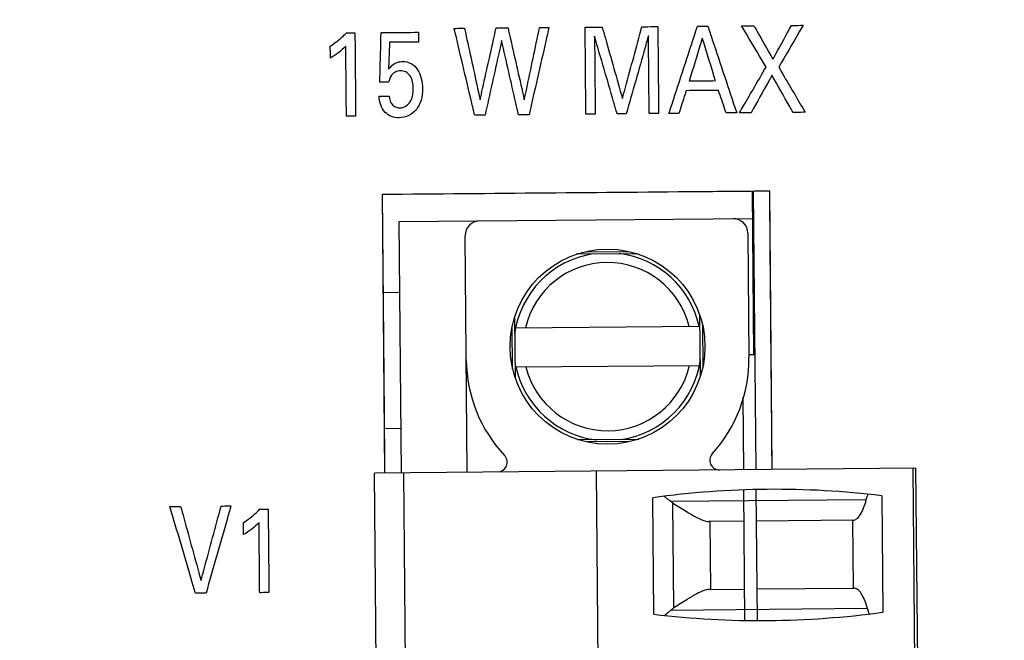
# Model space of a CAD drawing. Header units: inches. Extents: x 0 to 34, y 0 to 22.
# Tile 35 of 69: x 6.919 to 7.714, y 7.467 to 7.968. Entities that reach past the tile are written whole.
import ezdxf

# ---------------------------------------------------------------- set-up
doc = ezdxf.new("R2010")
doc.units = ezdxf.units.IN
doc.header["$LTSCALE"] = 1.87
doc.header["$MEASUREMENT"] = 0
doc.layers.get('0').update_dxf_attribs({"linetype": 'CONTINUOUS'})
doc.layers.add('DATUMCURVES', color=7, linetype='CONTINUOUS')
doc.layers.add('DIMENSIONS', color=7, linetype='CONTINUOUS')
doc.styles.get("Standard").update_dxf_attribs({"font": 'txt', "width": 0.8})
doc.dimstyles.new('DIMSTYLE_1', dxfattribs={"dimtxt": 0.125, "dimasz": 0.1875, "dimexe": 0.18, "dimexo": 0.0625, "dimgap": 0.09, "dimtad": 0, "dimtih": 1, "dimtoh": 1, "dimdec": 3, "dimzin": 4, "dimdsep": 46, "dimtxsty": 'STANDARD', "dimblk": '_FILLED', "dimblk1": '_FILLED', "dimblk2": '_FILLED', "dimcen": 0.09, "dimadec": 0, "dimazin": 0, "dimtp": 0.01, "dimtm": 0.01, "dimtfac": 1, "dimtdec": 3, "dimtofl": 0, "dimtmove": 0, "dimatfit": 3, "dimldrblk": '_FILLED', "dimfxl": 1, "dimtolj": 1, "dimtzin": 4, "dimarcsym": 0})

# ---------------------------------------------------------------- blocks, each defined once
blk = doc.blocks.new('_FILLED')
at = {"color": 0, "linetype": 'BYBLOCK'}
blk.add_solid([(0, 0), (-1, 0.1736), (-1, -0.1736)], dxfattribs=at)
blk = doc.blocks.new('*D1')
at = {"layer": 'DIMENSIONS', "color": 2, "linetype": 'CONTINUOUS'}
for p, q in [((6.98109, 8.41866), (9.59242, 8.41866)), ((9.46742, 8.41866), (9.46742, 6.79725)), ((9.46742, 4.65346), (9.46742, 6.54725)), ((6.98744, 4.65346), (9.59242, 4.65346))]:
    blk.add_line(p, q, dxfattribs=at)
at = {"layer": 'DIMENSIONS', "color": 2, "linetype": 'CONTINUOUS', "xscale": 0.1875, "yscale": 0.1875, "zscale": 0.1875}
for p, rotation in [((9.46742, 8.41866), 90), ((9.46742, 4.65346), 270)]:
    blk.add_blockref('_FILLED', p, dxfattribs=dict(at, rotation=rotation))
at = {"layer": 'DIMENSIONS', "color": 2, "linetype": 'CONTINUOUS', "width": 0.8}
for s, p in [('[', (9.42992, 6.60975)), (']', (10.02992, 6.60975)), ('3.765', (8.80492, 6.60975)), ('95.64', (9.52992, 6.60975))]:
    blk.add_text(s, height=0.125, dxfattribs=at).set_placement(p)
blk = doc.blocks.new('*D2')
at = {"layer": 'DIMENSIONS', "color": 2, "linetype": 'CONTINUOUS'}
for p, q in [((6.62533, 11.36822), (10.55403, 11.36822)), ((10.42903, 11.36822), (10.42903, 9.18302)), ((10.42903, 4.65346), (10.42903, 8.93302)), ((7.01395, 4.65346), (10.55403, 4.65346))]:
    blk.add_line(p, q, dxfattribs=at)
at = {"layer": 'DIMENSIONS', "color": 2, "linetype": 'CONTINUOUS', "xscale": 0.1875, "yscale": 0.1875, "zscale": 0.1875}
for p, rotation in [((10.42903, 11.36822), 90), ((10.42903, 4.65346), 270)]:
    blk.add_blockref('_FILLED', p, dxfattribs=dict(at, rotation=rotation))
at = {"layer": 'DIMENSIONS', "color": 2, "linetype": 'CONTINUOUS', "width": 0.8}
for s, p in [('[', (10.34153, 8.99552)), (']', (11.04153, 8.99552)), ('6.715', (9.71653, 8.99552)), ('170.55', (10.44153, 8.99552))]:
    blk.add_text(s, height=0.125, dxfattribs=at).set_placement(p)

msp = doc.modelspace()

# ---------------------------------------------------------------- linework, layer by layer
at = {"color": 7, "linetype": 'CONTINUOUS'}
for p, q in [((7.52475, 7.82968), (7.21176, 7.82695)), ((7.21176, 7.82695), (7.21372, 7.60225)), ((7.5119, 7.69757), (7.51075, 7.82956)), ((7.51371, 7.60486), (7.51175, 7.82956)), ((7.52671, 7.60498), (7.52475, 7.82968)), ((7.22552, 7.80511), (7.51094, 7.8076)), ((7.22729, 7.60236), (7.22552, 7.80511)), ((7.50711, 7.79576), (7.50798, 7.69547)), ((7.28044, 7.60283), (7.27877, 7.79377)), ((7.41765, 7.77923), (7.3685, 7.7788)), ((7.37597, 7.78083), (7.41015, 7.78113)), ((7.21245, 7.74795), (7.22602, 7.74807)), ((7.31872, 7.72813), (7.31914, 7.67899)), ((7.46874, 7.68029), (7.46832, 7.72944)), ((7.47035, 7.72238), (7.47065, 7.68739)), ((7.31711, 7.68605), (7.31681, 7.72104)), ((7.31946, 7.71931), (7.46772, 7.72061)), ((7.5129, 7.69757), (7.50797, 7.69753)), ((7.31974, 7.68782), (7.468, 7.68911)), ((7.50371, 7.60478), (7.5032, 7.66353)), ((7.22698, 7.63807), (7.21341, 7.63795)), ((7.36981, 7.6292), (7.41896, 7.62963)), ((7.41149, 7.62759), (7.37731, 7.6273)), ((7.64263, 7.60599), (7.20564, 7.60218)), ((7.38957, 7.05258), (7.38476, 7.60374)), ((7.64547, 7.05481), (7.64066, 7.60597)), ((7.64263, 7.60599), (7.64744, 7.05483)), ((7.21045, 7.05101), (7.20564, 7.60218)), ((7.23407, 7.05122), (7.22926, 7.60238)), ((7.50477, 7.48359), (7.50386, 7.58817)), ((7.51477, 7.48368), (7.51386, 7.58826)), ((7.43105, 7.48819), (7.43023, 7.58228)), ((7.4446, 7.57941), (7.60277, 7.58079)), ((7.61526, 7.5839), (7.61608, 7.48981)), ((7.44731, 7.49328), (7.44657, 7.57801)), ((7.59195, 7.56401), (7.51407, 7.56333)), ((7.59229, 7.50929), (7.59181, 7.56401)), ((7.50407, 7.56324), (7.4755, 7.56299)), ((7.47646, 7.563), (7.47694, 7.50828)), ((7.47579, 7.50827), (7.50455, 7.50852)), ((7.51455, 7.50861), (7.59258, 7.50929)), ((7.6037, 7.4927), (7.44466, 7.49131))]:
    msp.add_line(p, q, dxfattribs=at)
msp.add_circle((7.39373, 7.70421), 0.07874, dxfattribs=at)
for centre, radius, start, end in [((7.29058, 7.79387), 0.01181, 90.5, 180.5), ((7.4953, 7.79566), 0.01181, 0.5, 90.5), ((7.39373, 7.70421), 0.07579, 98.89322, 172.15046), ((7.39373, 7.70421), 0.07579, 12.493, 82.82429), ((7.39373, 7.70421), 0.06791, 13.90802, 167.09198), ((7.39381, 7.69447), 0.11417, 180.5, 223.20409), ((7.39373, 7.70421), 0.07579, 278.17571, 352.15046), ((7.39381, 7.69447), 0.11417, 317.79591, 0.5), ((7.39373, 7.70421), 0.07579, 192.49299, 263.36833), ((7.39373, 7.70421), 0.06791, 193.90802, 347.09198), ((7.30485, 7.61092), 0.00787, 270.5, 43.20409), ((7.48422, 7.61248), 0.00787, 137.79591, 270.5), ((7.52904, 6.86133), 0.72769, 83.19555, 97.80445), ((7.51727, 8.21076), 0.72769, 263.19555, 277.80445)]:
    msp.add_arc(centre, radius, start, end, dxfattribs=at)
for points in [[(7.4397, 7.58318), (7.43957, 7.58327), (7.43944, 7.58337), (7.43931, 7.58347)], [(7.60407, 7.58476), (7.60412, 7.58488), (7.60417, 7.58501), (7.60423, 7.58513)], [(7.43973, 7.48721), (7.43985, 7.48731), (7.43997, 7.4874), (7.44009, 7.4875)], [(7.60522, 7.4884), (7.60517, 7.48852), (7.60511, 7.48865), (7.60506, 7.48877)]]:
    msp.add_open_spline(points, degree=3, dxfattribs=at)
for points, knots in [([(7.4446, 7.57941), (7.44397, 7.5799), (7.44277, 7.58085), (7.44113, 7.5821), (7.44012, 7.58286), (7.4397, 7.58318)], [0, 0, 0, 0, 0.385631, 0.745637, 1, 1, 1, 1]), ([(7.44657, 7.57801), (7.44634, 7.57816), (7.4459, 7.57845), (7.44524, 7.57892), (7.44481, 7.57925), (7.4446, 7.57941)], [0, 0, 0, 0, 0.332759, 0.66598, 1, 1, 1, 1]), ([(7.59195, 7.56401), (7.59302, 7.56402), (7.59552, 7.56514), (7.59829, 7.5688), (7.60082, 7.57415), (7.60214, 7.57841), (7.60277, 7.58079)], [0, 0, 0, 0, 0.153783, 0.363537, 0.647078, 1, 1, 1, 1]), ([(7.60277, 7.58079), (7.60291, 7.58133), (7.6032, 7.58235), (7.60364, 7.58367), (7.60394, 7.58445), (7.60407, 7.58476)], [0, 0, 0, 0, 0.396492, 0.761681, 1, 1, 1, 1]), ([(7.44657, 7.57801), (7.4501, 7.57575), (7.45628, 7.57177), (7.46452, 7.5669), (7.47058, 7.56398), (7.47411, 7.56298), (7.4755, 7.56299)], [0, 0, 0, 0, 0.383598, 0.672173, 0.872781, 1, 1, 1, 1]), ([(7.47579, 7.50827), (7.47439, 7.50826), (7.47088, 7.50724), (7.4649, 7.50431), (7.45682, 7.49946), (7.45076, 7.49552), (7.44731, 7.49328)], [0, 0, 0, 0, 0.129367, 0.330793, 0.618693, 1, 1, 1, 1]), ([(7.6037, 7.4927), (7.60303, 7.49507), (7.60164, 7.4993), (7.59901, 7.50462), (7.59617, 7.50822), (7.59366, 7.5093), (7.59258, 7.50929)], [0, 0, 0, 0, 0.353133, 0.636702, 0.846318, 1, 1, 1, 1]), ([(7.44466, 7.49131), (7.44494, 7.49155), (7.44551, 7.49201), (7.4464, 7.49267), (7.447, 7.49308), (7.44731, 7.49328)], [0, 0, 0, 0, 0.33439, 0.667509, 1, 1, 1, 1]), ([(7.60506, 7.48877), (7.60493, 7.48907), (7.60462, 7.48985), (7.60416, 7.49116), (7.60385, 7.49217), (7.6037, 7.4927)], [0, 0, 0, 0, 0.23952, 0.604523, 1, 1, 1, 1]), ([(7.44009, 7.4875), (7.44048, 7.48782), (7.44143, 7.48859), (7.44296, 7.48985), (7.44408, 7.49081), (7.44466, 7.49131)], [0, 0, 0, 0, 0.255636, 0.614984, 1, 1, 1, 1])]:
    msp.add_open_spline(points, degree=3, knots=knots, dxfattribs=at)
at = {"layer": 'DATUMCURVES', "color": 40, "linetype": 'CONTINUOUS'}
for points, knots in [([(7.26988, 7.96114, 1.13017), (7.27031, 7.96114, 1.13017), (7.27309, 7.96116, 1.13017), (7.27586, 7.96119, 1.13017), (7.27821, 7.96121, 1.13017)], [0, 0, 0, 0, 0.15625, 1, 1, 1, 1]), ([(7.28644, 7.89105, 1.13017), (7.28558, 7.8947, 1.13017), (7.28006, 7.91806, 1.13017), (7.27454, 7.94142, 1.13017), (7.26988, 7.96114, 1.13017)], [0, 0, 0, 0, 0.15625, 1, 1, 1, 1]), ([(7.27821, 7.96121, 1.13017), (7.27886, 7.9582, 1.13017), (7.28307, 7.93898, 1.13017), (7.28728, 7.91976, 1.13017), (7.29084, 7.90354, 1.13017)], [0, 0, 0, 0, 0.15625, 1, 1, 1, 1]), ([(7.29084, 7.90354, 1.13017), (7.29151, 7.90655, 1.13017), (7.2958, 7.92585, 1.13017), (7.3001, 7.94515, 1.13017), (7.30372, 7.96143, 1.13017)], [0, 0, 0, 0, 0.15625, 1, 1, 1, 1]), ([(7.30372, 7.96143, 1.13017), (7.30422, 7.96144, 1.13017), (7.30744, 7.96146, 1.13017), (7.31065, 7.96149, 1.13017), (7.31336, 7.96152, 1.13017)], [0, 0, 0, 0, 0.15625, 1, 1, 1, 1]), ([(7.31336, 7.96152, 1.13017), (7.31405, 7.95849, 1.13017), (7.31844, 7.9391, 1.13017), (7.32283, 7.91972, 1.13017), (7.32654, 7.90336, 1.13017)], [0, 0, 0, 0, 0.15625, 1, 1, 1, 1]), ([(7.32654, 7.90336, 1.13017), (7.32718, 7.9064, 1.13017), (7.33126, 7.92586, 1.13017), (7.33535, 7.94532, 1.13017), (7.33879, 7.96174, 1.13017)], [0, 0, 0, 0, 0.15625, 1, 1, 1, 1]), ([(7.34641, 7.9618, 1.13017), (7.34558, 7.95814, 1.13017), (7.34024, 7.93468, 1.13017), (7.33489, 7.91122, 1.13017), (7.33039, 7.89143, 1.13017)], [0, 0, 0, 0, 0.15625, 1, 1, 1, 1]), ([(7.33879, 7.96174, 1.13017), (7.33919, 7.96174, 1.13017), (7.34173, 7.96176, 1.13017), (7.34427, 7.96179, 1.13017), (7.34641, 7.9618, 1.13017)], [0, 0, 0, 0, 0.15625, 1, 1, 1, 1]), ([(7.37566, 7.96206, 1.13017), (7.37637, 7.96207, 1.13017), (7.38096, 7.96211, 1.13017), (7.38555, 7.96215, 1.13017), (7.38942, 7.96218, 1.13017)], [0, 0, 0, 0, 0.15625, 1, 1, 1, 1]), ([(7.37627, 7.89183, 1.13017), (7.37624, 7.89549, 1.13017), (7.37603, 7.9189, 1.13017), (7.37583, 7.94231, 1.13017), (7.37566, 7.96206, 1.13017)], [0, 0, 0, 0, 0.15625, 1, 1, 1, 1]), ([(7.38942, 7.96218, 1.13017), (7.39028, 7.95917, 1.13017), (7.39573, 7.93993, 1.13017), (7.40119, 7.92068, 1.13017), (7.4058, 7.90445, 1.13017)], [0, 0, 0, 0, 0.15625, 1, 1, 1, 1]), ([(7.4058, 7.90445, 1.13017), (7.40662, 7.90747, 1.13017), (7.41186, 7.9268, 1.13017), (7.41711, 7.94614, 1.13017), (7.42154, 7.96246, 1.13017)], [0, 0, 0, 0, 0.15625, 1, 1, 1, 1]), ([(7.42154, 7.96246, 1.13017), (7.42221, 7.96247, 1.13017), (7.42648, 7.9625, 1.13017), (7.43076, 7.96254, 1.13017), (7.43437, 7.96257, 1.13017)], [0, 0, 0, 0, 0.15625, 1, 1, 1, 1]), ([(7.43437, 7.96257, 1.13017), (7.4344, 7.95891, 1.13017), (7.43461, 7.9355, 1.13017), (7.43481, 7.9121, 1.13017), (7.43498, 7.89234, 1.13017)], [0, 0, 0, 0, 0.15625, 1, 1, 1, 1]), ([(7.44339, 7.89242, 1.13017), (7.44459, 7.89609, 1.13017), (7.45227, 7.91956, 1.13017), (7.45994, 7.94304, 1.13017), (7.46642, 7.96285, 1.13017)], [0, 0, 0, 0, 0.15625, 1, 1, 1, 1]), ([(7.46642, 7.96285, 1.13017), (7.46685, 7.96286, 1.13017), (7.46962, 7.96288, 1.13017), (7.47239, 7.9629, 1.13017), (7.47473, 7.96292, 1.13017)], [0, 0, 0, 0, 0.15625, 1, 1, 1, 1]), ([(7.47473, 7.96292, 1.13017), (7.47595, 7.95928, 1.13017), (7.48372, 7.93593, 1.13017), (7.4915, 7.91259, 1.13017), (7.49806, 7.89289, 1.13017)], [0, 0, 0, 0, 0.15625, 1, 1, 1, 1]), ([(7.50204, 7.96316, 1.13017), (7.50255, 7.96317, 1.13017), (7.50587, 7.9632, 1.13017), (7.50919, 7.96322, 1.13017), (7.51199, 7.96325, 1.13017)], [0, 0, 0, 0, 0.15625, 1, 1, 1, 1]), ([(7.52177, 7.92987, 1.13017), (7.52075, 7.93161, 1.13017), (7.51417, 7.9427, 1.13017), (7.50759, 7.9538, 1.13017), (7.50204, 7.96316, 1.13017)], [0, 0, 0, 0, 0.15625, 1, 1, 1, 1]), ([(7.51199, 7.96325, 1.13017), (7.51279, 7.96185, 1.13017), (7.51792, 7.95288, 1.13017), (7.52306, 7.94391, 1.13017), (7.52739, 7.93634, 1.13017)], [0, 0, 0, 0, 0.15625, 1, 1, 1, 1]), ([(7.52739, 7.93634, 1.13017), (7.52817, 7.93776, 1.13017), (7.53315, 7.94682, 1.13017), (7.53813, 7.95587, 1.13017), (7.54233, 7.96351, 1.13017)], [0, 0, 0, 0, 0.15625, 1, 1, 1, 1]), ([(7.55173, 7.9636, 1.13017), (7.5507, 7.96183, 1.13017), (7.54414, 7.95056, 1.13017), (7.53758, 7.93928, 1.13017), (7.53204, 7.92977, 1.13017)], [0, 0, 0, 0, 0.15625, 1, 1, 1, 1]), ([(7.54233, 7.96351, 1.13017), (7.54282, 7.96352, 1.13017), (7.54595, 7.96355, 1.13017), (7.54909, 7.96357, 1.13017), (7.55173, 7.9636, 1.13017)], [0, 0, 0, 0, 0.15625, 1, 1, 1, 1]), ([(7.16982, 7.94674, 1.13017), (7.17348, 7.94918, 1.13017), (7.17795, 7.95264, 1.13017), (7.18197, 7.95657, 1.13017), (7.1828, 7.95746, 1.13017)], [0, 0, 0, 0, 0.783606, 1, 1, 1, 1]), ([(7.1828, 7.95746, 1.13017), (7.18316, 7.95746, 1.13017), (7.18547, 7.95748, 1.13017), (7.18778, 7.9575, 1.13017), (7.18972, 7.95752, 1.13017)], [0, 0, 0, 0, 0.15625, 1, 1, 1, 1]), ([(7.18972, 7.95752, 1.13017), (7.18975, 7.95401, 1.13017), (7.18995, 7.93158, 1.13017), (7.19014, 7.90914, 1.13017), (7.19031, 7.89021, 1.13017)], [0, 0, 0, 0, 0.15625, 1, 1, 1, 1]), ([(7.20983, 7.91761, 1.13017), (7.20989, 7.9197, 1.13017), (7.21023, 7.93307, 1.13017), (7.21058, 7.94643, 1.13017), (7.21088, 7.9577, 1.13017)], [0, 0, 0, 0, 0.15625, 1, 1, 1, 1]), ([(7.21088, 7.9577, 1.13017), (7.21245, 7.95772, 1.13017), (7.22254, 7.95781, 1.13017), (7.23262, 7.95789, 1.13017), (7.24112, 7.95797, 1.13017)], [0, 0, 0, 0, 0.15625, 1, 1, 1, 1]), ([(7.24112, 7.95797, 1.13017), (7.24113, 7.95756, 1.13017), (7.24115, 7.95493, 1.13017), (7.24117, 7.95231, 1.13017), (7.24119, 7.95009, 1.13017)], [0, 0, 0, 0, 0.15625, 1, 1, 1, 1]), ([(7.40155, 7.89205, 1.13017), (7.4006, 7.89532, 1.13017), (7.3945, 7.91621, 1.13017), (7.3884, 7.9371, 1.13017), (7.38326, 7.95473, 1.13017)], [0, 0, 0, 0, 0.15625, 1, 1, 1, 1]), ([(7.38326, 7.95473, 1.13017), (7.38329, 7.95146, 1.13017), (7.38347, 7.93052, 1.13017), (7.38366, 7.90957, 1.13017), (7.38381, 7.8919, 1.13017)], [0, 0, 0, 0, 0.15625, 1, 1, 1, 1]), ([(7.42681, 7.9555, 1.13017), (7.42588, 7.9522, 1.13017), (7.41992, 7.93107, 1.13017), (7.41396, 7.90994, 1.13017), (7.40893, 7.89212, 1.13017)], [0, 0, 0, 0, 0.15625, 1, 1, 1, 1]), ([(7.42736, 7.89228, 1.13017), (7.42733, 7.89557, 1.13017), (7.42715, 7.91664, 1.13017), (7.42696, 7.93772, 1.13017), (7.42681, 7.9555, 1.13017)], [0, 0, 0, 0, 0.15625, 1, 1, 1, 1]), ([(7.47031, 7.95325, 1.13017), (7.46976, 7.95146, 1.13017), (7.46623, 7.93995, 1.13017), (7.4627, 7.92844, 1.13017), (7.45972, 7.91872, 1.13017)], [0, 0, 0, 0, 0.15625, 1, 1, 1, 1]), ([(7.48096, 7.91891, 1.13017), (7.48041, 7.9207, 1.13017), (7.47686, 7.93215, 1.13017), (7.47331, 7.94359, 1.13017), (7.47031, 7.95325, 1.13017)], [0, 0, 0, 0, 0.15625, 1, 1, 1, 1]), ([(7.16991, 7.93702, 1.13017), (7.1699, 7.93752, 1.13017), (7.16987, 7.94076, 1.13017), (7.16985, 7.94401, 1.13017), (7.16982, 7.94674, 1.13017)], [0, 0, 0, 0, 0.15625, 1, 1, 1, 1]), ([(7.18284, 7.89014, 1.13017), (7.18281, 7.8931, 1.13017), (7.18264, 7.912, 1.13017), (7.18248, 7.9309, 1.13017), (7.18234, 7.94685, 1.13017)], [0, 0, 0, 0, 0.15625, 1, 1, 1, 1]), ([(7.21763, 7.94988, 1.13017), (7.21759, 7.94875, 1.13017), (7.21732, 7.94148, 1.13017), (7.21704, 7.93422, 1.13017), (7.21681, 7.92809, 1.13017)], [0, 0, 0, 0, 0.15625, 1, 1, 1, 1]), ([(7.24119, 7.95009, 1.13017), (7.23997, 7.95008, 1.13017), (7.23211, 7.95001, 1.13017), (7.22426, 7.94994, 1.13017), (7.21763, 7.94988, 1.13017)], [0, 0, 0, 0, 0.15625, 1, 1, 1, 1]), ([(7.30823, 7.95126, 1.13017), (7.30753, 7.94813, 1.13017), (7.30307, 7.92808, 1.13017), (7.2986, 7.90803, 1.13017), (7.29484, 7.89112, 1.13017)], [0, 0, 0, 0, 0.15625, 1, 1, 1, 1]), ([(7.32175, 7.89136, 1.13017), (7.32104, 7.89448, 1.13017), (7.31654, 7.91444, 1.13017), (7.31203, 7.93441, 1.13017), (7.30823, 7.95126, 1.13017)], [0, 0, 0, 0, 0.15625, 1, 1, 1, 1]), ([(7.21681, 7.92809, 1.13017), (7.21795, 7.92953, 1.13017), (7.22004, 7.93183, 1.13017), (7.22405, 7.93396, 1.13017), (7.22912, 7.93479, 1.13017), (7.23548, 7.93328, 1.13017), (7.24083, 7.92783, 1.13017), (7.24375, 7.92056, 1.13017), (7.24477, 7.91208, 1.13017), (7.24372, 7.90334, 1.13017), (7.24109, 7.89793, 1.13017), (7.23935, 7.89574, 1.13017)], [0, 0, 0, 0, 0.089854, 0.148889, 0.2182, 0.337104, 0.451402, 0.576479, 0.713232, 0.86471, 1, 1, 1, 1]), ([(7.50031, 7.89291, 1.13017), (7.50143, 7.89484, 1.13017), (7.50859, 7.90716, 1.13017), (7.51574, 7.91948, 1.13017), (7.52177, 7.92987, 1.13017)], [0, 0, 0, 0, 0.15625, 1, 1, 1, 1]), ([(7.53204, 7.92977, 1.13017), (7.53315, 7.92787, 1.13017), (7.54026, 7.91574, 1.13017), (7.54736, 7.90361, 1.13017), (7.55336, 7.89338, 1.13017)], [0, 0, 0, 0, 0.15625, 1, 1, 1, 1]), ([(7.23685, 7.9125, 1.13017), (7.23682, 7.91618, 1.13017), (7.23597, 7.92173, 1.13017), (7.23094, 7.92633, 1.13017), (7.22655, 7.92723, 1.13017), (7.22233, 7.92623, 1.13017), (7.21853, 7.92301, 1.13017), (7.21738, 7.91967, 1.13017), (7.2169, 7.91768, 1.13017)], [0, 0, 0, 0, 0.323826, 0.449639, 0.576763, 0.702527, 0.818865, 1, 1, 1, 1]), ([(7.52658, 7.9233, 1.13017), (7.5257, 7.92172, 1.13017), (7.52008, 7.91162, 1.13017), (7.51447, 7.90152, 1.13017), (7.50973, 7.893, 1.13017)], [0, 0, 0, 0, 0.15625, 1, 1, 1, 1]), ([(7.54355, 7.89329, 1.13017), (7.54267, 7.89485, 1.13017), (7.53701, 7.90486, 1.13017), (7.53135, 7.91486, 1.13017), (7.52658, 7.9233, 1.13017)], [0, 0, 0, 0, 0.15625, 1, 1, 1, 1]), ([(7.2169, 7.91768, 1.13017), (7.21653, 7.91767, 1.13017), (7.21417, 7.91765, 1.13017), (7.21182, 7.91763, 1.13017), (7.20983, 7.91761, 1.13017)], [0, 0, 0, 0, 0.15625, 1, 1, 1, 1]), ([(7.45972, 7.91872, 1.13017), (7.46083, 7.91873, 1.13017), (7.46791, 7.9188, 1.13017), (7.47499, 7.91886, 1.13017), (7.48096, 7.91891, 1.13017)], [0, 0, 0, 0, 0.15625, 1, 1, 1, 1]), ([(7.20923, 7.90632, 1.13017), (7.20965, 7.90633, 1.13017), (7.21234, 7.90635, 1.13017), (7.21504, 7.90637, 1.13017), (7.21731, 7.90639, 1.13017)], [0, 0, 0, 0, 0.15625, 1, 1, 1, 1]), ([(7.23935, 7.89574, 1.13017), (7.23773, 7.8937, 1.13017), (7.23352, 7.89016, 1.13017), (7.22604, 7.88852, 1.13017), (7.21919, 7.88959, 1.13017), (7.21161, 7.89447, 1.13017), (7.20943, 7.90168, 1.13017), (7.20923, 7.90632, 1.13017)], [0, 0, 0, 0, 0.184841, 0.378444, 0.526219, 0.668954, 1, 1, 1, 1]), ([(7.21731, 7.90639, 1.13017), (7.21739, 7.90376, 1.13017), (7.21919, 7.89861, 1.13017), (7.22423, 7.89693, 1.13017), (7.22634, 7.89695, 1.13017)], [0, 0, 0, 0, 0.555706, 1, 1, 1, 1]), ([(7.22634, 7.89695, 1.13017), (7.22992, 7.89698, 1.13017), (7.23648, 7.90234, 1.13017), (7.23688, 7.90932, 1.13017), (7.23685, 7.9125, 1.13017)], [0, 0, 0, 0, 0.529714, 1, 1, 1, 1]), ([(7.45731, 7.91083, 1.13017), (7.457, 7.90987, 1.13017), (7.45503, 7.90376, 1.13017), (7.45306, 7.89765, 1.13017), (7.45139, 7.89249, 1.13017)], [0, 0, 0, 0, 0.15625, 1, 1, 1, 1]), ([(7.48336, 7.91106, 1.13017), (7.48201, 7.91105, 1.13017), (7.47332, 7.91097, 1.13017), (7.46464, 7.91089, 1.13017), (7.45731, 7.91083, 1.13017)], [0, 0, 0, 0, 0.15625, 1, 1, 1, 1]), ([(7.48959, 7.89282, 1.13017), (7.48926, 7.89377, 1.13017), (7.48719, 7.89985, 1.13017), (7.48511, 7.90593, 1.13017), (7.48336, 7.91106, 1.13017)], [0, 0, 0, 0, 0.15625, 1, 1, 1, 1]), ([(7.19031, 7.89021, 1.13017), (7.18992, 7.89021, 1.13017), (7.18743, 7.89018, 1.13017), (7.18494, 7.89016, 1.13017), (7.18284, 7.89014, 1.13017)], [0, 0, 0, 0, 0.15625, 1, 1, 1, 1]), ([(7.29484, 7.89112, 1.13017), (7.2944, 7.89112, 1.13017), (7.2916, 7.89109, 1.13017), (7.2888, 7.89107, 1.13017), (7.28644, 7.89105, 1.13017)], [0, 0, 0, 0, 0.15625, 1, 1, 1, 1]), ([(7.33039, 7.89143, 1.13017), (7.32994, 7.89143, 1.13017), (7.32706, 7.8914, 1.13017), (7.32418, 7.89138, 1.13017), (7.32175, 7.89136, 1.13017)], [0, 0, 0, 0, 0.15625, 1, 1, 1, 1]), ([(7.38381, 7.8919, 1.13017), (7.38342, 7.89189, 1.13017), (7.3809, 7.89187, 1.13017), (7.37839, 7.89185, 1.13017), (7.37627, 7.89183, 1.13017)], [0, 0, 0, 0, 0.15625, 1, 1, 1, 1]), ([(7.40893, 7.89212, 1.13017), (7.40854, 7.89211, 1.13017), (7.40608, 7.89209, 1.13017), (7.40363, 7.89207, 1.13017), (7.40155, 7.89205, 1.13017)], [0, 0, 0, 0, 0.15625, 1, 1, 1, 1]), ([(7.43498, 7.89234, 1.13017), (7.43459, 7.89234, 1.13017), (7.43204, 7.89232, 1.13017), (7.4295, 7.8923, 1.13017), (7.42736, 7.89228, 1.13017)], [0, 0, 0, 0, 0.15625, 1, 1, 1, 1]), ([(7.45139, 7.89249, 1.13017), (7.45098, 7.89248, 1.13017), (7.44831, 7.89246, 1.13017), (7.44564, 7.89244, 1.13017), (7.44339, 7.89242, 1.13017)], [0, 0, 0, 0, 0.15625, 1, 1, 1, 1]), ([(7.49806, 7.89289, 1.13017), (7.49762, 7.89289, 1.13017), (7.4948, 7.89287, 1.13017), (7.49197, 7.89284, 1.13017), (7.48959, 7.89282, 1.13017)], [0, 0, 0, 0, 0.15625, 1, 1, 1, 1]), ([(7.50973, 7.893, 1.13017), (7.50924, 7.89299, 1.13017), (7.5061, 7.89296, 1.13017), (7.50296, 7.89294, 1.13017), (7.50031, 7.89291, 1.13017)], [0, 0, 0, 0, 0.15625, 1, 1, 1, 1]), ([(7.55336, 7.89338, 1.13017), (7.55285, 7.89337, 1.13017), (7.54958, 7.89334, 1.13017), (7.54631, 7.89332, 1.13017), (7.54355, 7.89329, 1.13017)], [0, 0, 0, 0, 0.15625, 1, 1, 1, 1]), ([(7.52474, 7.82969, 1.13017), (7.50844, 7.82955, 1.13017), (7.40411, 7.82864, 1.13017), (7.29979, 7.82773, 1.13017), (7.21176, 7.82696, 1.13017)], [0, 0, 0, 0, 0.15625, 1, 1, 1, 1]), ([(7.21176, 7.82696, 1.13017), (7.21222, 7.77488, 1.13017), (7.21287, 7.69997, 1.13017), (7.21352, 7.62507, 1.13017), (7.21372, 7.60225, 1.13017)], [0, 0, 0, 0, 0.69531, 1, 1, 1, 1]), ([(7.04029, 7.57518, 1.13017), (7.04074, 7.57518, 1.13017), (7.04362, 7.57521, 1.13017), (7.0465, 7.57523, 1.13017), (7.04893, 7.57526, 1.13017)], [0, 0, 0, 0, 0.15625, 1, 1, 1, 1]), ([(7.06089, 7.50513, 1.13017), (7.05982, 7.50877, 1.13017), (7.05295, 7.53213, 1.13017), (7.04608, 7.55548, 1.13017), (7.04029, 7.57518, 1.13017)], [0, 0, 0, 0, 0.15625, 1, 1, 1, 1]), ([(7.04893, 7.57526, 1.13017), (7.04978, 7.57214, 1.13017), (7.05527, 7.55218, 1.13017), (7.06076, 7.53222, 1.13017), (7.06539, 7.51538, 1.13017)], [0, 0, 0, 0, 0.15625, 1, 1, 1, 1]), ([(7.06539, 7.51538, 1.13017), (7.06624, 7.51851, 1.13017), (7.07166, 7.53857, 1.13017), (7.07709, 7.55862, 1.13017), (7.08167, 7.57554, 1.13017)], [0, 0, 0, 0, 0.15625, 1, 1, 1, 1]), ([(7.08952, 7.57561, 1.13017), (7.08848, 7.57194, 1.13017), (7.08179, 7.54847, 1.13017), (7.07509, 7.525, 1.13017), (7.06945, 7.5052, 1.13017)], [0, 0, 0, 0, 0.15625, 1, 1, 1, 1]), ([(7.08167, 7.57554, 1.13017), (7.08208, 7.57555, 1.13017), (7.08469, 7.57557, 1.13017), (7.08731, 7.57559, 1.13017), (7.08952, 7.57561, 1.13017)], [0, 0, 0, 0, 0.15625, 1, 1, 1, 1]), ([(7.09976, 7.56218, 1.13017), (7.10341, 7.56462, 1.13017), (7.10788, 7.56808, 1.13017), (7.1119, 7.57201, 1.13017), (7.11272, 7.5729, 1.13017)], [0, 0, 0, 0, 0.783453, 1, 1, 1, 1]), ([(7.11272, 7.5729, 1.13017), (7.11308, 7.5729, 1.13017), (7.11539, 7.57292, 1.13017), (7.1177, 7.57294, 1.13017), (7.11964, 7.57296, 1.13017)], [0, 0, 0, 0, 0.15625, 1, 1, 1, 1]), ([(7.11964, 7.57296, 1.13017), (7.11967, 7.56945, 1.13017), (7.11987, 7.54701, 1.13017), (7.12006, 7.52458, 1.13017), (7.12023, 7.50564, 1.13017)], [0, 0, 0, 0, 0.15625, 1, 1, 1, 1]), ([(7.09984, 7.55245, 1.13017), (7.09984, 7.55296, 1.13017), (7.09981, 7.5562, 1.13017), (7.09978, 7.55944, 1.13017), (7.09976, 7.56218, 1.13017)], [0, 0, 0, 0, 0.15625, 1, 1, 1, 1]), ([(7.11277, 7.50558, 1.13017), (7.11274, 7.50853, 1.13017), (7.11258, 7.52743, 1.13017), (7.11241, 7.54634, 1.13017), (7.11228, 7.56228, 1.13017)], [0, 0, 0, 0, 0.15625, 1, 1, 1, 1]), ([(7.06945, 7.5052, 1.13017), (7.069, 7.5052, 1.13017), (7.06615, 7.50517, 1.13017), (7.0633, 7.50515, 1.13017), (7.06089, 7.50513, 1.13017)], [0, 0, 0, 0, 0.15625, 1, 1, 1, 1]), ([(7.12023, 7.50564, 1.13017), (7.11984, 7.50564, 1.13017), (7.11735, 7.50562, 1.13017), (7.11487, 7.5056, 1.13017), (7.11277, 7.50558, 1.13017)], [0, 0, 0, 0, 0.15625, 1, 1, 1, 1])]:
    msp.add_open_spline(points, degree=3, knots=knots, dxfattribs=at)
for points in [[(7.18234, 7.94685, 1.13017), (7.17873, 7.94299, 1.13017), (7.17444, 7.93973, 1.13017), (7.16991, 7.93702, 1.13017)], [(7.5267, 7.60498, 1.13017), (7.52605, 7.67988, 1.13017), (7.52539, 7.75478, 1.13017), (7.52474, 7.82969, 1.13017)], [(7.11228, 7.56228, 1.13017), (7.10865, 7.55844, 1.13017), (7.10437, 7.55517, 1.13017), (7.09984, 7.55245, 1.13017)]]:
    msp.add_open_spline(points, degree=3, dxfattribs=at)

# ---------------------------------------------------------------- dimensions: what is measured, and where the dimension line sits
at = {"layer": 'DIMENSIONS', "color": 2, "linetype": 'CONTINUOUS'}
for base, p1, p2, picture, middle in [((10.42903, 4.65346), (6.62533, 11.36822), (7.01395, 4.65346), '*D2', (10.42903, 9.05802)), ((9.46742, 4.65346), (6.98109, 8.41866), (6.98744, 4.65346), '*D1', (9.46742, 6.67225))]:
    dim = msp.add_linear_dim(base=base, p1=p1, p2=p2, angle=270, dimstyle='DIMSTYLE_1', dxfattribs=at)
    dim.commit()
    dim.dimension.update_dxf_attribs({"geometry": picture, "text_midpoint": middle, "dimtype": 160})

doc.saveas('drawing.dxf')
